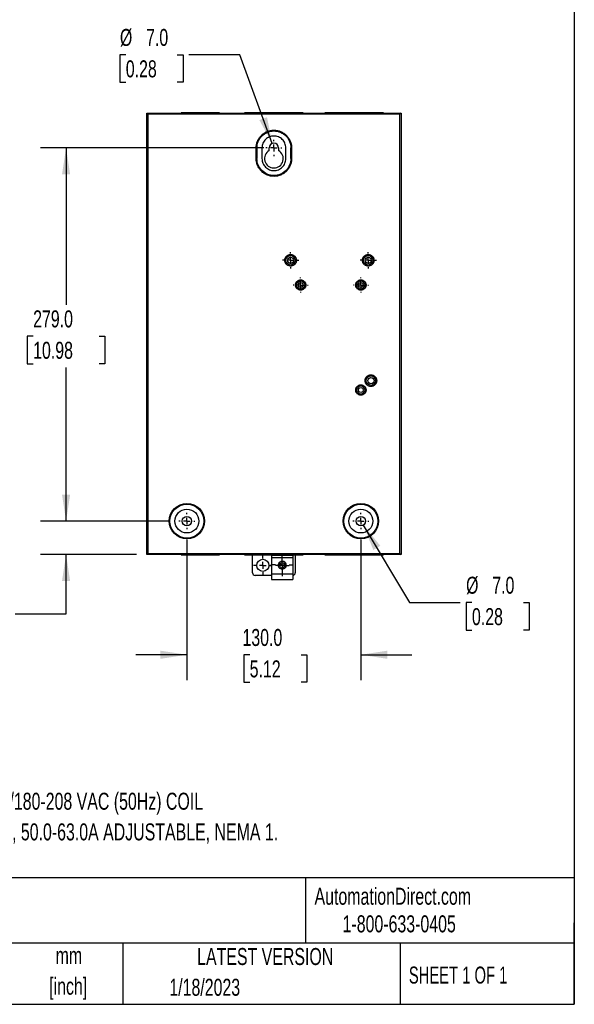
# Model space of a CAD drawing. Header units: millimetres. Extents: x 38 to 1638, y 38 to 1257.
# Tile 4 of 5: x 1224 to 1638, y 38 to 774. Entities that reach past the tile are written whole.
import ezdxf

# ---------------------------------------------------------------- set-up
doc = ezdxf.new("R2010")
doc.units = ezdxf.units.MM
doc.header["$LTSCALE"] = 6
doc.linetypes.add('CENTERX2', pattern=[20.32, 12.7, -2.54, 2.54, -2.54])
doc.layers.add('CENTER', color=40, linetype='CENTERX2')
doc.layers.add('DIMENSIONS', color=140, linetype='Continuous', lineweight=25)
doc.layers.add('TEXT', color=140, linetype='Continuous', lineweight=25)
doc.styles.add('SLDTEXTSTYLE0', font='TXT', dxfattribs={"width": 0.7})
doc.styles.add('SLDTEXTSTYLE1', font='TXT', dxfattribs={"width": 0.65})
doc.dimstyles.new('SLDDIMSTYLE0', dxfattribs={"dimtxt": 12.948047, "dimasz": 19.812, "dimexe": 0, "dimexo": 0.0625, "dimgap": 3.237012, "dimtad": 0, "dimtih": 1, "dimtoh": 1, "dimdec": 1, "dimrnd": 1e-09, "dimzin": 4, "dimdsep": 46, "dimtxsty": 'SLDTEXTSTYLE0', "dimsah": 1, "dimcen": 0.09, "dimadec": 0, "dimazin": 1, "dimtfac": 1, "dimtdec": 1, "dimtofl": 0, "dimtmove": 0, "dimatfit": 3, "dimfxl": 0, "dimfrac": 2, "dimtolj": 1, "dimtzin": 12, "dimarcsym": 0})
doc.dimstyles.new('SLDDIMSTYLE5', dxfattribs={"dimtxt": 12.948047, "dimasz": 19.812, "dimexe": 0, "dimexo": 0.0625, "dimgap": 3.237012, "dimtad": 0, "dimtih": 1, "dimtoh": 1, "dimdec": 1, "dimrnd": 1e-09, "dimzin": 4, "dimdsep": 46, "dimtxsty": 'SLDTEXTSTYLE0', "dimsah": 1, "dimcen": 0.09, "dimadec": 0, "dimazin": 1, "dimtfac": 1, "dimtdec": 1, "dimtmove": 0, "dimatfit": 0, "dimfxl": 0, "dimfrac": 2, "dimtolj": 1, "dimtzin": 12, "dimarcsym": 0})
doc.dimstyles.new('SLDDIMSTYLE6', dxfattribs={"dimtxt": 12.948047, "dimasz": 19.812, "dimexe": 0, "dimexo": 0.0625, "dimgap": 3.237012, "dimtad": 0, "dimtih": 1, "dimtoh": 1, "dimdec": 1, "dimrnd": 1e-09, "dimzin": 4, "dimdsep": 46, "dimtxsty": 'SLDTEXTSTYLE0', "dimsah": 1, "dimcen": 0, "dimadec": 0, "dimazin": 1, "dimtfac": 1, "dimtdec": 1, "dimtofl": 0, "dimtmove": 0, "dimatfit": 3, "dimfxl": 0, "dimfrac": 2, "dimtolj": 1, "dimtzin": 12, "dimarcsym": 0})
doc.dimstyles.new('SLDDIMSTYLE7', dxfattribs={"dimtxt": 12.948047, "dimasz": 19.812, "dimexe": 0, "dimexo": 0.0625, "dimgap": 3.237012, "dimtad": 0, "dimtih": 1, "dimtoh": 1, "dimdec": 1, "dimrnd": 1e-09, "dimzin": 4, "dimdsep": 46, "dimtxsty": 'SLDTEXTSTYLE0', "dimsah": 1, "dimcen": 0, "dimadec": 0, "dimazin": 1, "dimtfac": 1, "dimtdec": 1, "dimtofl": 0, "dimtmove": 0, "dimatfit": 3, "dimfxl": 0, "dimfrac": 2, "dimtolj": 1, "dimtzin": 12, "dimarcsym": 0})

# ---------------------------------------------------------------- blocks, each defined once
blk = doc.blocks.new('SW_NOTE_0')
at = {"layer": 'TEXT', "color": 0, "char_height": 12.7, "attachment_point": 1, "style": 'SLDTEXTSTYLE0'}
for s, insert in [('65A, 3-POLE, 208-240 VAC (60Hz)/180-208 VAC (50Hz) COIL', (0, 16.37)), ('VOLTAGE, THERMAL OVERLOAD, 50.0-63.0A ADJUSTABLE, NEMA 1.', (0, -6.56))]:
    blk.add_mtext(s, dxfattribs=dict(at, insert=insert))
blk = doc.blocks.new('SW_NOTE_0_1')
at = {"layer": 'TEXT', "color": 0, "char_height": 12.7, "attachment_point": 2, "style": 'SLDTEXTSTYLE0'}
for s, insert in [('mm', (17.07, 16.37)), ('[inch]', (16.56, -6.56))]:
    blk.add_mtext(s, dxfattribs=dict(at, insert=insert))
blk = doc.blocks.new('_D_7')
at = {"layer": 'DIMENSIONS'}
for p, q in [((1406.18, 678.42), (1239.45, 678.42)), ((1258.5, 678.42), (1258.5, 561.16)), ((1233.88, 537.68), (1229.53, 537.68)), ((1229.53, 537.68), (1229.53, 517.1)), ((1283.12, 537.68), (1287.47, 537.68)), ((1287.47, 537.68), (1287.47, 517.1)), ((1229.53, 517.1), (1233.88, 517.1)), ((1287.47, 517.1), (1283.12, 517.1)), ((1258.5, 399.42), (1258.5, 514.21)), ((1335.14, 399.42), (1239.45, 399.42))]:
    blk.add_line(p, q, dxfattribs=at)
for points in [[(1258.5, 678.42), (1255.45, 658.61), (1261.55, 658.61)], [(1258.5, 399.42), (1261.55, 419.23), (1255.45, 419.23)]]:
    blk.add_solid(points, dxfattribs=at)
at = {"layer": 'DIMENSIONS', "char_height": 12.7, "attachment_point": 1, "style": 'SLDTEXTSTYLE0'}
for s, insert in [('279.0', (1233.88, 556.95)), ('10.98', (1233.88, 533.48))]:
    blk.add_mtext(s, dxfattribs=dict(at, insert=insert))
blk = doc.blocks.new('_D_8')
at = {"layer": 'DIMENSIONS'}
for p, q in [((1258.5, 399.42), (1258.5, 437.52)), ((1335.14, 399.42), (1239.45, 399.42)), ((1311.18, 374.42), (1239.45, 374.42)), ((1258.5, 330.08), (1258.5, 374.42)), ((1158.57, 330.08), (1154.23, 330.08)), ((1154.23, 330.08), (1154.23, 309.5)), ((1197.05, 330.08), (1201.4, 330.08)), ((1201.4, 330.08), (1201.4, 309.5)), ((1220.4, 330.08), (1258.5, 330.08)), ((1154.23, 309.5), (1158.57, 309.5)), ((1201.4, 309.5), (1197.05, 309.5))]:
    blk.add_line(p, q, dxfattribs=at)
for points in [[(1258.5, 399.42), (1261.55, 419.23), (1255.45, 419.23)], [(1258.5, 374.42), (1255.45, 354.61), (1261.55, 354.61)]]:
    blk.add_solid(points, dxfattribs=at)
at = {"layer": 'DIMENSIONS', "char_height": 12.7, "attachment_point": 1, "style": 'SLDTEXTSTYLE0'}
for s, insert in [('25.0', (1158.57, 349.35)), ('0.98', (1158.57, 325.87))]:
    blk.add_mtext(s, dxfattribs=dict(at, insert=insert))
blk = doc.blocks.new('_D_9')
at = {"layer": 'DIMENSIONS'}
for p, q in [((1348.8, 385.76), (1348.8, 280.42)), ((1478.8, 385.76), (1478.8, 280.42)), ((1348.8, 299.47), (1310.7, 299.47)), ((1395.71, 299.47), (1391.36, 299.47)), ((1391.36, 299.47), (1391.36, 278.89)), ((1434.18, 299.47), (1438.53, 299.47)), ((1438.53, 299.47), (1438.53, 278.89)), ((1478.8, 299.47), (1516.9, 299.47)), ((1391.36, 278.89), (1395.71, 278.89)), ((1438.53, 278.89), (1434.18, 278.89))]:
    blk.add_line(p, q, dxfattribs=at)
for points in [[(1348.8, 299.47), (1328.99, 302.51), (1328.99, 296.42)], [(1478.8, 299.47), (1498.61, 296.42), (1498.61, 302.51)]]:
    blk.add_solid(points, dxfattribs=at)
at = {"layer": 'DIMENSIONS', "char_height": 12.7, "attachment_point": 1, "style": 'SLDTEXTSTYLE0'}
for s, insert in [('130.0', (1390.32, 318.74)), ('5.12', (1395.71, 295.26))]:
    blk.add_mtext(s, dxfattribs=dict(at, insert=insert))
blk = doc.blocks.new('_D_10')
at = {"layer": 'DIMENSIONS'}
for p, q in [((1480.59, 396.41), (1515.03, 338.54)), ((1515.03, 338.54), (1553.13, 338.54)), ((1561.82, 338.54), (1557.47, 338.54)), ((1557.47, 338.54), (1557.47, 317.96)), ((1600.3, 338.54), (1604.65, 338.54)), ((1604.65, 338.54), (1604.65, 317.96)), ((1557.47, 317.96), (1561.82, 317.96)), ((1604.65, 317.96), (1600.3, 317.96))]:
    blk.add_line(p, q, dxfattribs=at)
blk.add_solid([(1480.59, 396.41), (1488.1, 377.83), (1493.34, 380.94)], dxfattribs=at)
at = {"layer": 'DIMENSIONS', "char_height": 12.7, "attachment_point": 1, "style": 'SLDTEXTSTYLE0'}
for s, insert in [('%%c', (1557.43, 357.81)), ('7.0', (1576.98, 357.81)), ('0.28', (1561.82, 334.33))]:
    blk.add_mtext(s, dxfattribs=dict(at, insert=insert))
blk = doc.blocks.new('_D_11')
at = {"layer": 'DIMENSIONS'}
for p, q in [((1303.12, 748.13), (1298.77, 748.13)), ((1298.77, 748.13), (1298.77, 727.55)), ((1341.6, 748.13), (1345.95, 748.13)), ((1345.95, 748.13), (1345.95, 727.55)), ((1388.39, 748.13), (1350.29, 748.13)), ((1412.6, 681.71), (1388.39, 748.13)), ((1298.77, 727.55), (1303.12, 727.55)), ((1345.95, 727.55), (1341.6, 727.55))]:
    blk.add_line(p, q, dxfattribs=at)
blk.add_solid([(1412.6, 681.71), (1408.68, 701.36), (1402.95, 699.28)], dxfattribs=at)
at = {"layer": 'DIMENSIONS', "char_height": 12.7, "attachment_point": 1, "style": 'SLDTEXTSTYLE0'}
for s, insert in [('%%c', (1298.73, 767.4)), ('7.0', (1318.28, 767.4)), ('0.28', (1303.12, 743.92))]:
    blk.add_mtext(s, dxfattribs=dict(at, insert=insert))
blk = doc.blocks.new('SW_CENTERMARKSYMBOL_14')
at = {"layer": 'CENTER', "color": 0}
for p, q in [((-5.08, 0), (-6.065, 0)), ((0, 0), (-2.54, 0)), ((0, 5.08), (0, 6.065)), ((0, 0), (0, 2.54)), ((0, 0), (0, -2.54)), ((0, 0), (2.54, 0)), ((5.08, 0), (6.065, 0)), ((0, -5.08), (0, -6.065))]:
    blk.add_line(p, q, dxfattribs=at)
blk = doc.blocks.new('SW_CENTERMARKSYMBOL_15')
at = {"layer": 'CENTER', "color": 0}
for p, q in [((-5.08, 0), (-6.065, 0)), ((0, 0), (-2.54, 0)), ((0, 5.08), (0, 6.065)), ((0, 0), (0, 2.54)), ((0, 0), (0, -2.54)), ((0, 0), (2.54, 0)), ((5.08, 0), (6.065, 0)), ((0, -5.08), (0, -6.065))]:
    blk.add_line(p, q, dxfattribs=at)
blk = doc.blocks.new('SW_CENTERMARKSYMBOL_16')
at = {"layer": 'CENTER', "color": 0}
for p, q in [((-5.08, 0), (-5.59, 0)), ((0, 0), (-2.54, 0)), ((0, 5.08), (0, 5.59)), ((0, 0), (0, 2.54)), ((0, 0), (0, -2.54)), ((0, 0), (2.54, 0)), ((5.08, 0), (5.59, 0)), ((0, -5.08), (0, -5.59))]:
    blk.add_line(p, q, dxfattribs=at)
blk = doc.blocks.new('SW_CENTERMARKSYMBOL_17')
at = {"layer": 'CENTER', "color": 0}
for p, q in [((-5.08, 0), (-5.59, 0)), ((0, 0), (-2.54, 0)), ((0, 5.08), (0, 5.59)), ((0, 0), (0, 2.54)), ((0, 0), (0, -2.54)), ((0, 0), (2.54, 0)), ((5.08, 0), (5.59, 0)), ((0, -5.08), (0, -5.59))]:
    blk.add_line(p, q, dxfattribs=at)
blk = doc.blocks.new('SW_CENTERMARKSYMBOL_18')
at = {"layer": 'CENTER', "color": 0}
for p, q in [((-5.08, 0), (-6.04, 0)), ((0, 0), (-2.54, 0)), ((0, 5.08), (0, 6.04)), ((0, 0), (0, 2.54)), ((0, 0), (0, -2.54)), ((0, 0), (2.54, 0)), ((5.08, 0), (6.04, 0)), ((0, -5.08), (0, -6.04))]:
    blk.add_line(p, q, dxfattribs=at)
blk = doc.blocks.new('SW_CENTERMARKSYMBOL_19')
at = {"layer": 'CENTER', "color": 0}
for p, q in [((-5.08, 0), (-6.04, 0)), ((0, 0), (-2.54, 0)), ((0, 5.08), (0, 6.04)), ((0, 0), (0, 2.54)), ((0, 0), (0, -2.54)), ((0, 0), (2.54, 0)), ((5.08, 0), (6.04, 0)), ((0, -5.08), (0, -6.04))]:
    blk.add_line(p, q, dxfattribs=at)
blk = doc.blocks.new('SW_CENTERMARKSYMBOL_20')
at = {"layer": 'CENTER', "color": 0}
for p, q in [((-2.54, 0), (-5.04, 0)), ((0, 0), (-2.54, 0)), ((0, 2.54), (0, 5.04)), ((0, 0), (0, 2.54)), ((0, 0), (0, -2.54)), ((0, 0), (2.54, 0)), ((2.54, 0), (5.04, 0)), ((0, -2.54), (0, -5.04))]:
    blk.add_line(p, q, dxfattribs=at)
blk = doc.blocks.new('SW_CENTERMARKSYMBOL_21')
at = {"layer": 'CENTER', "color": 0}
for p, q in [((0, 5.08), (0, 8.49)), ((-5.08, 0), (-8.49, 0)), ((0, 0), (-2.54, 0)), ((0, 0), (0, 2.54)), ((0, 0), (0, -2.54)), ((0, 0), (2.54, 0)), ((5.08, 0), (8.49, 0)), ((0, -5.08), (0, -8.49))]:
    blk.add_line(p, q, dxfattribs=at)
blk = doc.blocks.new('SW_CENTERMARKSYMBOL_22')
at = {"layer": 'CENTER', "color": 0}
for p, q in [((-5.08, 0), (-7.04, 0)), ((0, 0), (-2.54, 0)), ((0, 5.08), (0, 7.04)), ((0, 0), (0, 2.54)), ((0, 0), (0, -2.54)), ((0, 0), (2.54, 0)), ((5.08, 0), (7.04, 0)), ((0, -5.08), (0, -7.04))]:
    blk.add_line(p, q, dxfattribs=at)
blk = doc.blocks.new('SW_CENTERMARKSYMBOL_23')
at = {"layer": 'CENTER', "color": 0}
for p, q in [((-5.08, 0), (-6.04, 0)), ((0, 0), (-2.54, 0)), ((0, 5.08), (0, 6.04)), ((0, 0), (0, 2.54)), ((0, 0), (0, -2.54)), ((0, 0), (2.54, 0)), ((5.08, 0), (6.04, 0)), ((0, -5.08), (0, -6.04))]:
    blk.add_line(p, q, dxfattribs=at)

msp = doc.modelspace()

# ---------------------------------------------------------------- linework, layer by layer
for p, q in [((1318.8, 704.42), (1508.8, 704.42)), ((1319.6, 703.62), (1318.8, 704.42)), ((1318.8, 374.42), (1318.8, 704.42)), ((1319.6, 703.62), (1319.6, 375.22)), ((1508, 703.62), (1319.6, 703.62)), ((1344.55, 704.72), (1344.55, 704.42)), ((1373.05, 704.72), (1344.55, 704.72)), ((1373.05, 704.42), (1373.05, 704.72)), ((1391.8, 704.72), (1391.8, 704.42)), ((1435.8, 704.72), (1391.8, 704.72)), ((1435.8, 704.42), (1435.8, 704.72)), ((1451.8, 704.72), (1451.8, 704.42)), ((1495.8, 704.72), (1451.8, 704.72)), ((1495.8, 704.42), (1495.8, 704.72)), ((1508.8, 704.42), (1508, 703.62)), ((1508, 375.22), (1508, 703.62)), ((1508.8, 704.42), (1508.8, 374.42)), ((1400.56, 678.42), (1401.12, 678.42)), ((1400.56, 670.42), (1400.56, 678.42)), ((1401.12, 678.42), (1401.12, 670.42)), ((1404.89, 678.42), (1404.89, 670.42)), ((1410.3, 676.48), (1410.3, 678.42)), ((1417.3, 678.42), (1417.3, 676.48)), ((1422.71, 670.42), (1422.71, 678.42)), ((1426.48, 670.42), (1426.48, 678.42)), ((1427.04, 678.42), (1426.48, 678.42)), ((1427.04, 678.42), (1427.04, 670.42)), ((1318.8, 676.43), (1318.5, 676.43)), ((1318.5, 676.43), (1318.5, 632.4)), ((1400.56, 670.42), (1401.12, 670.42)), ((1426.48, 670.42), (1427.04, 670.42)), ((1509.1, 676.42), (1508.8, 676.42)), ((1509.1, 632.42), (1509.1, 676.42)), ((1318.5, 632.4), (1318.8, 632.4)), ((1508.8, 632.42), (1509.1, 632.42)), ((1509.1, 618.67), (1508.8, 618.67)), ((1509.1, 590.17), (1509.1, 618.67)), ((1508.8, 590.17), (1509.1, 590.17)), ((1318.8, 558.7), (1318.5, 558.7)), ((1318.5, 558.7), (1318.5, 530.14)), ((1318.5, 530.14), (1318.8, 530.14)), ((1318.8, 491.43), (1318.5, 491.43)), ((1318.5, 491.43), (1318.5, 447.4)), ((1509.1, 488.67), (1508.8, 488.67)), ((1509.1, 460.17), (1509.1, 488.67)), ((1508.8, 460.17), (1509.1, 460.17)), ((1318.5, 447.4), (1318.8, 447.4)), ((1509.1, 446.42), (1508.8, 446.42)), ((1509.1, 402.42), (1509.1, 446.42)), ((1508.8, 402.42), (1509.1, 402.42)), ((1319.6, 375.22), (1318.8, 374.42)), ((1508.8, 374.42), (1318.8, 374.42)), ((1319.6, 375.22), (1508, 375.22)), ((1344.55, 374.42), (1344.55, 374.12)), ((1344.55, 374.12), (1373.05, 374.12)), ((1373.05, 374.12), (1373.05, 374.42)), ((1391.8, 374.42), (1391.8, 374.12)), ((1391.8, 374.12), (1435.8, 374.12)), ((1397.8, 360.82), (1397.8, 374.12)), ((1428, 373.62), (1412.1, 373.62)), ((1412.1, 373.62), (1412.1, 371.95)), ((1428, 371.95), (1412.1, 371.95)), ((1412.1, 371.95), (1412.1, 359.69)), ((1428, 373.62), (1428, 371.95)), ((1428, 371.95), (1428, 359.69)), ((1429.8, 374.12), (1429.8, 360.82)), ((1435.8, 374.12), (1435.8, 374.42)), ((1451.8, 374.42), (1451.8, 374.12)), ((1451.8, 374.12), (1495.8, 374.12)), ((1495.8, 374.12), (1495.8, 374.42)), ((1508, 375.22), (1508.8, 374.42)), ((1412.1, 358.82), (1399.8, 358.82)), ((1412.1, 359.69), (1412.1, 355.72)), ((1428, 359.69), (1412.1, 359.69)), ((1412.1, 355.72), (1428, 355.72)), ((1428, 359.69), (1428, 355.72))]:
    msp.add_line(p, q)
for centre, radius in [((1426.3, 594.42), 3.53), ((1426.3, 594.42), 2.33), ((1484.3, 594.42), 3.53), ((1484.3, 594.42), 2.33), ((1433.8, 575.92), 3.05), ((1433.8, 575.92), 1.85), ((1478.8, 575.92), 3.05), ((1478.8, 575.92), 1.85), ((1486.3, 504.42), 3.53), ((1486.3, 504.42), 2.33), ((1478.8, 497.42), 3.05), ((1478.8, 497.42), 1.85), ((1348.8, 399.42), 13.24), ((1478.8, 399.42), 13.24), ((1348.8, 399.42), 12.68), ((1348.8, 399.42), 8.91), ((1478.8, 399.42), 12.68), ((1478.8, 399.42), 8.91), ((1348.8, 399.42), 3.5), ((1478.8, 399.42), 3.5), ((1405.55, 366.32), 4.5), ((1420.05, 366.32), 2)]:
    msp.add_circle(centre, radius)
for centre, radius, start, end in [((1413.8, 678.42), 3.5, 0, 180), ((1413.8, 670.42), 7, 120, 60), ((1420.05, 366.32), 2.99, 100.87352, 211.81779), ((1420.05, 366.32), 2.99, 328.18221, 100.87352), ((1399.8, 360.82), 2, 180, 270), ((1427.8, 360.82), 2, 275.73917, 0)]:
    msp.add_arc(centre, radius, start, end)
msp.add_ellipse((1420.05, 367.19), major_axis=(0, 3.59), ratio=0.970223, start_param=2.321704, end_param=3.961481)
for points, knots in [([(1400.56, 678.42), (1400.56, 678.54), (1400.56, 678.79), (1400.57, 679.16), (1400.6, 679.53), (1400.64, 679.9), (1400.68, 680.27), (1400.74, 680.63), (1400.86, 681.31), (1401.11, 682.27), (1401.54, 683.49), (1402.1, 684.67), (1402.99, 686.16), (1404.37, 687.84), (1406.39, 689.5), (1408.69, 690.73), (1411.19, 691.49), (1413.79, 691.75), (1416.39, 691.49), (1418.89, 690.74), (1421.2, 689.5), (1423.22, 687.85), (1424.6, 686.17), (1425.49, 684.68), (1426.05, 683.5), (1426.49, 682.28), (1426.75, 681.23), (1426.9, 680.37), (1426.98, 679.72), (1427.03, 679.07), (1427.04, 678.64), (1427.04, 678.42)], [0, 0, 0, 0, 0.008922, 0.017836, 0.026748, 0.035665, 0.044595, 0.053544, 0.06252, 0.0939, 0.12519, 0.156297, 0.187531, 0.250152, 0.312447, 0.374963, 0.437452, 0.499767, 0.562381, 0.624642, 0.687247, 0.749644, 0.812089, 0.843453, 0.874742, 0.905843, 0.937083, 0.952864, 0.968584, 0.984283, 1, 1, 1, 1]), ([(1427.04, 670.42), (1427.04, 670.29), (1427.04, 670.05), (1427.02, 669.68), (1427, 669.31), (1426.96, 668.94), (1426.91, 668.57), (1426.86, 668.2), (1426.73, 667.53), (1426.49, 666.57), (1426.05, 665.34), (1425.5, 664.17), (1424.61, 662.68), (1423.23, 660.99), (1421.21, 659.34), (1418.9, 658.1), (1416.4, 657.35), (1413.8, 657.09), (1411.21, 657.35), (1408.7, 658.1), (1406.4, 659.33), (1404.38, 660.99), (1403, 662.67), (1402.1, 664.16), (1401.55, 665.33), (1401.11, 666.56), (1400.85, 667.61), (1400.7, 668.46), (1400.62, 669.11), (1400.56, 669.76), (1400.56, 670.2), (1400.56, 670.42)], [0, 0, 0, 0, 0.008922, 0.017835, 0.026747, 0.035665, 0.044595, 0.053544, 0.06252, 0.0939, 0.12519, 0.156297, 0.187531, 0.250152, 0.312447, 0.374963, 0.437452, 0.499767, 0.562381, 0.624642, 0.687247, 0.749644, 0.812089, 0.843453, 0.874742, 0.905842, 0.937083, 0.952864, 0.968584, 0.984284, 1, 1, 1, 1]), ([(1421.97, 594.42), (1421.97, 594.49), (1421.98, 594.62), (1421.99, 594.83), (1422.02, 595.03), (1422.05, 595.23), (1422.09, 595.43), (1422.14, 595.62), (1422.21, 595.82), (1422.3, 596.08), (1422.45, 596.41), (1422.67, 596.79), (1422.94, 597.15), (1423.33, 597.59), (1423.91, 598.06), (1424.68, 598.46), (1425.48, 598.69), (1426.3, 598.77), (1427.11, 598.69), (1427.92, 598.46), (1428.69, 598.06), (1429.26, 597.59), (1429.66, 597.15), (1429.92, 596.79), (1430.15, 596.41), (1430.32, 596.02), (1430.46, 595.63), (1430.55, 595.23), (1430.61, 594.83), (1430.62, 594.55), (1430.62, 594.42)], [0, 0, 0, 0, 0.015122, 0.030146, 0.045105, 0.060032, 0.074962, 0.089927, 0.104962, 0.1201, 0.15224, 0.184454, 0.217276, 0.250176, 0.315811, 0.380082, 0.440009, 0.500016, 0.559945, 0.61995, 0.684221, 0.749855, 0.782677, 0.815578, 0.847714, 0.879931, 0.910068, 0.939945, 0.969832, 1, 1, 1, 1]), ([(1479.97, 594.42), (1479.97, 594.49), (1479.98, 594.62), (1479.99, 594.83), (1480.02, 595.03), (1480.05, 595.23), (1480.09, 595.43), (1480.14, 595.62), (1480.21, 595.82), (1480.3, 596.08), (1480.45, 596.41), (1480.67, 596.79), (1480.94, 597.15), (1481.33, 597.59), (1481.91, 598.06), (1482.68, 598.46), (1483.48, 598.69), (1484.3, 598.77), (1485.11, 598.69), (1485.92, 598.46), (1486.69, 598.06), (1487.26, 597.59), (1487.66, 597.15), (1487.92, 596.79), (1488.15, 596.41), (1488.32, 596.02), (1488.46, 595.63), (1488.55, 595.23), (1488.61, 594.83), (1488.62, 594.55), (1488.62, 594.42)], [0, 0, 0, 0, 0.015122, 0.030146, 0.045105, 0.060032, 0.074962, 0.089927, 0.104962, 0.1201, 0.15224, 0.184454, 0.217276, 0.250176, 0.315811, 0.380082, 0.440009, 0.500016, 0.559945, 0.61995, 0.684221, 0.749855, 0.782677, 0.815578, 0.847714, 0.879931, 0.910068, 0.939945, 0.969832, 1, 1, 1, 1]), ([(1430.62, 594.42), (1430.62, 594.35), (1430.62, 594.21), (1430.61, 594.01), (1430.58, 593.81), (1430.55, 593.61), (1430.51, 593.41), (1430.45, 593.21), (1430.39, 593.02), (1430.3, 592.75), (1430.15, 592.43), (1429.92, 592.04), (1429.66, 591.69), (1429.26, 591.24), (1428.69, 590.78), (1427.92, 590.38), (1427.11, 590.14), (1426.3, 590.07), (1425.48, 590.14), (1424.68, 590.38), (1423.91, 590.78), (1423.33, 591.24), (1422.94, 591.69), (1422.67, 592.04), (1422.45, 592.42), (1422.27, 592.81), (1422.14, 593.21), (1422.04, 593.61), (1421.98, 594.01), (1421.98, 594.28), (1421.97, 594.42)], [0, 0, 0, 0, 0.015122, 0.030146, 0.045105, 0.060032, 0.074962, 0.089927, 0.104962, 0.1201, 0.15224, 0.184454, 0.217276, 0.250176, 0.315811, 0.380082, 0.440009, 0.500016, 0.559945, 0.61995, 0.684221, 0.749855, 0.782677, 0.815578, 0.847714, 0.879931, 0.910068, 0.939945, 0.969832, 1, 1, 1, 1]), ([(1488.62, 594.42), (1488.62, 594.35), (1488.62, 594.21), (1488.61, 594.01), (1488.58, 593.81), (1488.55, 593.61), (1488.51, 593.41), (1488.45, 593.21), (1488.39, 593.02), (1488.3, 592.75), (1488.15, 592.43), (1487.92, 592.04), (1487.66, 591.69), (1487.26, 591.24), (1486.69, 590.78), (1485.92, 590.38), (1485.11, 590.14), (1484.3, 590.07), (1483.48, 590.14), (1482.68, 590.38), (1481.91, 590.78), (1481.33, 591.24), (1480.94, 591.69), (1480.67, 592.04), (1480.45, 592.42), (1480.27, 592.81), (1480.14, 593.21), (1480.04, 593.61), (1479.98, 594.01), (1479.98, 594.28), (1479.97, 594.42)], [0, 0, 0, 0, 0.0151224, 0.0301464, 0.0451051, 0.0600323, 0.0749616, 0.0899271, 0.1049622, 0.1201002, 0.15224, 0.1844536, 0.2172761, 0.2501763, 0.315811, 0.3800819, 0.4400086, 0.5000158, 0.5599453, 0.6199497, 0.6842205, 0.7498553, 0.7826773, 0.815578, 0.8477144, 0.8799314, 0.9100683, 0.9399451, 0.9698322, 1, 1, 1, 1]), ([(1429.95, 575.92), (1429.95, 575.99), (1429.95, 576.13), (1429.97, 576.33), (1430, 576.54), (1430.04, 576.74), (1430.09, 576.94), (1430.15, 577.14), (1430.24, 577.39), (1430.37, 577.69), (1430.57, 578.03), (1430.81, 578.35), (1431.16, 578.74), (1431.67, 579.16), (1432.36, 579.51), (1433.07, 579.72), (1433.8, 579.79), (1434.52, 579.72), (1435.24, 579.51), (1435.92, 579.16), (1436.44, 578.74), (1436.79, 578.35), (1437.03, 578.03), (1437.22, 577.69), (1437.38, 577.35), (1437.5, 576.99), (1437.59, 576.64), (1437.64, 576.28), (1437.65, 576.04), (1437.65, 575.92)], [0, 0, 0, 0, 0.017272, 0.034423, 0.051501, 0.068557, 0.085642, 0.102805, 0.120097, 0.152232, 0.184451, 0.217269, 0.250174, 0.315809, 0.38008, 0.440002, 0.500014, 0.559939, 0.619948, 0.684219, 0.749854, 0.782672, 0.815577, 0.847709, 0.879931, 0.910066, 0.939942, 0.96983, 1, 1, 1, 1]), ([(1437.65, 575.92), (1437.65, 575.85), (1437.65, 575.71), (1437.63, 575.5), (1437.6, 575.3), (1437.56, 575.1), (1437.51, 574.89), (1437.45, 574.7), (1437.36, 574.44), (1437.22, 574.14), (1437.03, 573.81), (1436.79, 573.49), (1436.44, 573.09), (1435.92, 572.68), (1435.24, 572.32), (1434.52, 572.11), (1433.8, 572.05), (1433.07, 572.11), (1432.36, 572.32), (1431.67, 572.68), (1431.16, 573.09), (1430.81, 573.49), (1430.57, 573.8), (1430.37, 574.14), (1430.22, 574.49), (1430.1, 574.84), (1430.01, 575.2), (1429.96, 575.55), (1429.95, 575.8), (1429.95, 575.92)], [0, 0, 0, 0, 0.017272, 0.034423, 0.051501, 0.068557, 0.085642, 0.102805, 0.120097, 0.152232, 0.184451, 0.217269, 0.250174, 0.315809, 0.38008, 0.440002, 0.500014, 0.559939, 0.619948, 0.684219, 0.749854, 0.782672, 0.815577, 0.847709, 0.879931, 0.910066, 0.939942, 0.96983, 1, 1, 1, 1]), ([(1474.95, 575.92), (1474.95, 575.99), (1474.95, 576.13), (1474.97, 576.33), (1475, 576.54), (1475.04, 576.74), (1475.09, 576.94), (1475.15, 577.14), (1475.24, 577.39), (1475.37, 577.69), (1475.57, 578.03), (1475.81, 578.35), (1476.16, 578.74), (1476.67, 579.16), (1477.36, 579.51), (1478.07, 579.72), (1478.8, 579.79), (1479.52, 579.72), (1480.24, 579.51), (1480.92, 579.16), (1481.44, 578.74), (1481.79, 578.35), (1482.03, 578.03), (1482.22, 577.69), (1482.38, 577.35), (1482.5, 576.99), (1482.59, 576.64), (1482.64, 576.28), (1482.65, 576.04), (1482.65, 575.92)], [0, 0, 0, 0, 0.017272, 0.034423, 0.051501, 0.068557, 0.085642, 0.102805, 0.120097, 0.152232, 0.184451, 0.217269, 0.250174, 0.315809, 0.38008, 0.440002, 0.500014, 0.559939, 0.619948, 0.684219, 0.749854, 0.782672, 0.815577, 0.847709, 0.879931, 0.910066, 0.939942, 0.96983, 1, 1, 1, 1]), ([(1482.65, 575.92), (1482.65, 575.85), (1482.65, 575.71), (1482.63, 575.5), (1482.6, 575.3), (1482.56, 575.1), (1482.51, 574.89), (1482.45, 574.7), (1482.36, 574.44), (1482.22, 574.14), (1482.03, 573.81), (1481.79, 573.49), (1481.44, 573.09), (1480.92, 572.68), (1480.24, 572.32), (1479.52, 572.11), (1478.8, 572.05), (1478.07, 572.11), (1477.36, 572.32), (1476.67, 572.68), (1476.16, 573.09), (1475.81, 573.49), (1475.57, 573.8), (1475.37, 574.14), (1475.22, 574.49), (1475.1, 574.84), (1475.01, 575.2), (1474.96, 575.55), (1474.95, 575.8), (1474.95, 575.92)], [0, 0, 0, 0, 0.017272, 0.034423, 0.051501, 0.068557, 0.085642, 0.102805, 0.120097, 0.152232, 0.184451, 0.217269, 0.250174, 0.315809, 0.38008, 0.440002, 0.500014, 0.559939, 0.619948, 0.684219, 0.749854, 0.782672, 0.815577, 0.847709, 0.879931, 0.910066, 0.939942, 0.96983, 1, 1, 1, 1]), ([(1481.97, 504.42), (1481.97, 504.49), (1481.98, 504.62), (1481.99, 504.83), (1482.02, 505.03), (1482.05, 505.23), (1482.09, 505.43), (1482.14, 505.62), (1482.21, 505.82), (1482.3, 506.08), (1482.45, 506.41), (1482.67, 506.79), (1482.94, 507.15), (1483.33, 507.59), (1483.91, 508.06), (1484.68, 508.46), (1485.48, 508.69), (1486.3, 508.77), (1487.11, 508.69), (1487.92, 508.46), (1488.69, 508.06), (1489.26, 507.59), (1489.66, 507.15), (1489.92, 506.79), (1490.15, 506.41), (1490.32, 506.02), (1490.46, 505.63), (1490.55, 505.23), (1490.61, 504.83), (1490.62, 504.55), (1490.62, 504.42)], [0, 0, 0, 0, 0.015122, 0.030146, 0.045105, 0.060032, 0.074962, 0.089927, 0.104962, 0.1201, 0.15224, 0.184454, 0.217276, 0.250176, 0.315811, 0.380082, 0.440009, 0.500016, 0.559945, 0.61995, 0.684221, 0.749855, 0.782677, 0.815578, 0.847714, 0.879931, 0.910068, 0.939945, 0.969832, 1, 1, 1, 1]), ([(1474.95, 497.42), (1474.95, 497.49), (1474.95, 497.63), (1474.97, 497.83), (1475, 498.04), (1475.04, 498.24), (1475.09, 498.44), (1475.15, 498.64), (1475.24, 498.89), (1475.37, 499.19), (1475.57, 499.53), (1475.81, 499.85), (1476.16, 500.24), (1476.67, 500.66), (1477.36, 501.01), (1478.07, 501.22), (1478.8, 501.29), (1479.52, 501.22), (1480.24, 501.01), (1480.92, 500.66), (1481.44, 500.24), (1481.79, 499.85), (1482.03, 499.53), (1482.22, 499.19), (1482.38, 498.85), (1482.5, 498.49), (1482.59, 498.14), (1482.64, 497.78), (1482.65, 497.54), (1482.65, 497.42)], [0, 0, 0, 0, 0.017272, 0.034423, 0.051501, 0.068557, 0.085642, 0.102805, 0.120097, 0.152232, 0.184451, 0.217269, 0.250174, 0.315809, 0.38008, 0.440002, 0.500014, 0.559939, 0.619948, 0.684219, 0.749854, 0.782672, 0.815577, 0.847709, 0.879931, 0.910066, 0.939942, 0.96983, 1, 1, 1, 1]), ([(1490.62, 504.42), (1490.62, 504.35), (1490.62, 504.21), (1490.61, 504.01), (1490.58, 503.81), (1490.55, 503.61), (1490.51, 503.41), (1490.45, 503.21), (1490.39, 503.02), (1490.3, 502.75), (1490.15, 502.43), (1489.92, 502.04), (1489.66, 501.69), (1489.26, 501.24), (1488.69, 500.78), (1487.92, 500.38), (1487.11, 500.14), (1486.3, 500.07), (1485.48, 500.14), (1484.68, 500.38), (1483.91, 500.78), (1483.33, 501.24), (1482.94, 501.69), (1482.67, 502.04), (1482.45, 502.42), (1482.27, 502.81), (1482.14, 503.21), (1482.04, 503.61), (1481.98, 504.01), (1481.98, 504.28), (1481.97, 504.42)], [0, 0, 0, 0, 0.015122, 0.030146, 0.045105, 0.060032, 0.074962, 0.089927, 0.104962, 0.1201, 0.15224, 0.184454, 0.217276, 0.250176, 0.315811, 0.380082, 0.440009, 0.500016, 0.559945, 0.61995, 0.684221, 0.749855, 0.782677, 0.815578, 0.847714, 0.879931, 0.910068, 0.939945, 0.969832, 1, 1, 1, 1]), ([(1482.65, 497.42), (1482.65, 497.35), (1482.65, 497.21), (1482.63, 497), (1482.6, 496.8), (1482.56, 496.6), (1482.51, 496.39), (1482.45, 496.2), (1482.36, 495.94), (1482.22, 495.64), (1482.03, 495.31), (1481.79, 494.99), (1481.44, 494.59), (1480.92, 494.18), (1480.24, 493.82), (1479.52, 493.61), (1478.8, 493.55), (1478.07, 493.61), (1477.36, 493.82), (1476.67, 494.18), (1476.16, 494.59), (1475.81, 494.99), (1475.57, 495.3), (1475.37, 495.64), (1475.22, 495.99), (1475.1, 496.34), (1475.01, 496.7), (1474.96, 497.05), (1474.95, 497.3), (1474.95, 497.42)], [0, 0, 0, 0, 0.017272, 0.034423, 0.051501, 0.068557, 0.085642, 0.102805, 0.120097, 0.152232, 0.184451, 0.217269, 0.250174, 0.315809, 0.38008, 0.440002, 0.500014, 0.559939, 0.619948, 0.684219, 0.749854, 0.782672, 0.815577, 0.847709, 0.879931, 0.910066, 0.939942, 0.96983, 1, 1, 1, 1]), ([(1419.48, 369.3), (1419.22, 369.25), (1418.94, 369.17), (1418.36, 368.86), (1418.05, 368.64), (1417.64, 368.18), (1417.51, 368), (1417.29, 367.61), (1417.19, 367.39), (1417.06, 366.92), (1417.02, 366.67), (1417, 366.16), (1417.03, 365.91), (1417.08, 365.65)], [0, 0, 0, 0, 0.25, 0.25, 0.5, 0.5, 0.625, 0.625, 0.75, 0.75, 0.875, 0.875, 1, 1, 1, 1]), ([(1423.02, 365.65), (1423.08, 365.94), (1423.1, 366.25), (1423.06, 366.85), (1422.99, 367.16), (1422.76, 367.72), (1422.61, 367.98), (1422.25, 368.43), (1422.05, 368.62), (1421.62, 368.94), (1421.39, 369.05), (1420.96, 369.23), (1420.74, 369.28), (1420.13, 369.38), (1419.78, 369.36), (1419.48, 369.3)], [0, 0, 0, 0, 0.125, 0.125, 0.25, 0.25, 0.375, 0.375, 0.5, 0.5, 0.625, 0.625, 0.75, 0.75, 1, 1, 1, 1])]:
    msp.add_open_spline(points, degree=3, knots=knots)
for points in [[(1401.12, 678.42), (1401.12, 680.03), (1401.74, 683.28), (1404.5, 687.52), (1408.74, 690.41), (1413.8, 691.44), (1418.86, 690.41), (1423.1, 687.52), (1425.86, 683.28), (1426.48, 680.03), (1426.48, 678.42)], [(1422.71, 678.42), (1422.71, 679.63), (1422.21, 682.01), (1420.19, 684.95), (1417.24, 686.88), (1413.8, 687.55), (1410.36, 686.88), (1407.41, 684.95), (1405.38, 682.01), (1404.89, 679.63), (1404.89, 678.42)], [(1426.48, 670.42), (1426.48, 668.81), (1425.86, 665.56), (1423.1, 661.32), (1418.86, 658.42), (1413.8, 657.4), (1408.74, 658.42), (1404.5, 661.32), (1401.74, 665.56), (1401.12, 668.81), (1401.12, 670.42)], [(1404.89, 670.42), (1404.89, 669.21), (1405.38, 666.83), (1407.41, 663.88), (1410.36, 661.95), (1413.8, 661.28), (1417.24, 661.95), (1420.19, 663.88), (1422.21, 666.83), (1422.71, 669.21), (1422.71, 670.42)], [(1419.48, 369.26), (1419.48, 369.29), (1419.48, 369.3), (1419.48, 369.3)], [(1417.08, 365.65), (1417.16, 365.32), (1417.3, 365.01), (1417.51, 364.74)], [(1422.59, 364.74), (1422.8, 365.01), (1422.94, 365.32), (1423.02, 365.65)]]:
    msp.add_open_spline(points, degree=3)
at = {"layer": 'TEXT'}
for p, q in [((1638.3, 1257.3), (1638.3, 38.1)), ((1638.3, 132.76), (38.1, 132.76)), ((1437.45, 132.76), (1437.45, 83.82)), ((1638.3, 38.1), (1638.3, 99.06)), ((1638.3, 83.82), (38.1, 83.82)), ((1300.87, 83.82), (1300.87, 38.1)), ((1508.09, 83.82), (1508.09, 38.1)), ((38.1, 38.1), (1638.3, 38.1))]:
    msp.add_line(p, q, dxfattribs=at)

# ---------------------------------------------------------------- block references
at = {"layer": 'CENTER'}
for name, p in [('SW_CENTERMARKSYMBOL_23', (1413.8, 678.42)), ('SW_CENTERMARKSYMBOL_15', (1426.3, 594.42)), ('SW_CENTERMARKSYMBOL_14', (1484.3, 594.42)), ('SW_CENTERMARKSYMBOL_16', (1433.8, 575.92)), ('SW_CENTERMARKSYMBOL_17', (1478.8, 575.92)), ('SW_CENTERMARKSYMBOL_18', (1348.8, 399.42)), ('SW_CENTERMARKSYMBOL_19', (1478.8, 399.42)), ('SW_CENTERMARKSYMBOL_22', (1405.55, 366.32)), ('SW_CENTERMARKSYMBOL_21', (1420.05, 366.62)), ('SW_CENTERMARKSYMBOL_20', (1420.05, 366.32))]:
    msp.add_blockref(name, p, dxfattribs=at)
at = {"layer": 'TEXT'}
for name, p in [('SW_NOTE_0', (1029.18, 179.93)), ('SW_NOTE_0_1', (1243.53, 64.54))]:
    msp.add_blockref(name, p, dxfattribs=at)

# ---------------------------------------------------------------- texts
at = {"layer": 'TEXT', "char_height": 12.7}
for s, insert, attachment_point, style in [('AutomationDirect.com', (1444.17, 125.26), 1, 'SLDTEXTSTYLE0'), ('1-800-633-0405', (1465.15, 104.62), 1, 'SLDTEXTSTYLE0'), ('LATEST VERSION', (1407.31, 80.18), 2, 'SLDTEXTSTYLE0'), ('SHEET 1 OF 1', (1514.65, 66.31), 1, 'SLDTEXTSTYLE1'), ('1/18/2023', (1335.68, 57.19), 1, 'SLDTEXTSTYLE0')]:
    msp.add_mtext(s, dxfattribs=dict(at, insert=insert, attachment_point=attachment_point, style=style))

# ---------------------------------------------------------------- dimensions: what is measured, and where the dimension line sits
at = {"layer": 'DIMENSIONS'}
for p1, p2, dimstyle, picture, middle in [((1415, 675.13), (1412.6, 681.71), 'SLDDIMSTYLE7', '_D_11', (1322.36, 748.13)), ((1477.01, 402.43), (1480.59, 396.41), 'SLDDIMSTYLE6', '_D_10', (1581.06, 338.54))]:
    dim = msp.add_diameter_dim_2p(p1=p1, p2=p2, dimstyle=dimstyle, dxfattribs=at)
    dim.commit()
    dim.dimension.update_dxf_attribs({"geometry": picture, "text_midpoint": middle, "dimtype": 163})
for base, p1, p2, dimstyle, picture, middle in [((1258.5, 399.42), (1413.8, 678.42), (1342.76, 399.42), 'SLDDIMSTYLE0', '_D_7', (1258.5, 537.68)), ((1258.5, 374.42), (1342.76, 399.42), (1318.8, 374.42), 'SLDDIMSTYLE5', '_D_8', (1258.5, 330.08))]:
    dim = msp.add_linear_dim(base=base, p1=p1, p2=p2, angle=90, dimstyle=dimstyle, dxfattribs=at)
    dim.commit()
    dim.dimension.update_dxf_attribs({"geometry": picture, "text_midpoint": middle, "dimtype": 160})
dim = msp.add_linear_dim(base=(1478.8, 299.47), p1=(1348.8, 393.38), p2=(1478.8, 393.38), dimstyle='SLDDIMSTYLE5', dxfattribs=at)
dim.commit()
dim.dimension.update_dxf_attribs({"geometry": '_D_9', "text_midpoint": (1414.94, 299.47), "dimtype": 160})

doc.saveas('drawing.dxf')
